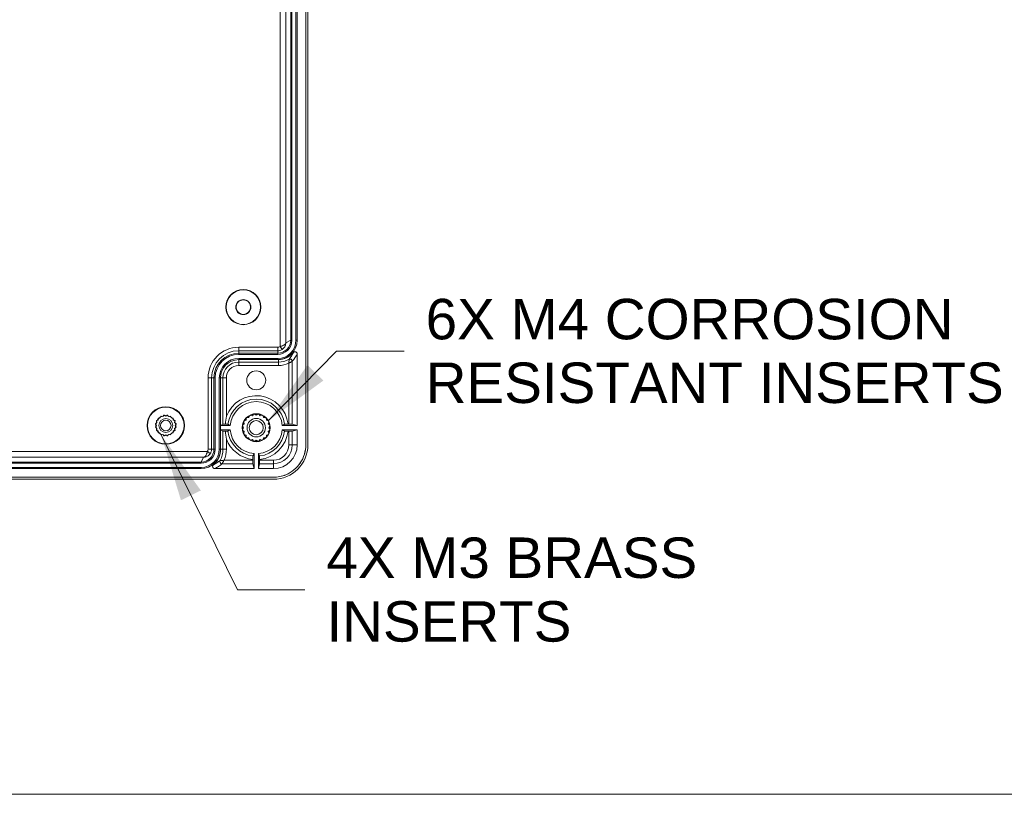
# Model space of a CAD drawing. Header units: millimetres. Extents: x 32 to 1714, y 32 to 1317.
# Tile 7 of 28: x 414 to 642, y 48 to 227. Entities that reach past the tile are written whole.
import ezdxf

# ---------------------------------------------------------------- set-up
doc = ezdxf.new("R2010")
doc.units = ezdxf.units.MM
doc.header["$LTSCALE"] = 6.25
for name, color, linetype, lineweight in [('Sketch Geometry (ANSI)', 7, 'Continuous', 9), ('Symbol (ANSI)', 7, 'Continuous', 9), ('Visible (ANSI)', 7, 'Continuous', 9), ('Visible Narrow (ANSI)', 7, 'Continuous', 9)]:
    doc.layers.add(name, color=color, linetype=linetype, lineweight=lineweight)
doc.styles.add('Note Text (ANSI)', font='arial.ttf')
doc.dimstyles.new('Default - mm_inch (ANSI)$7', dxfattribs={"dimscale": 6.25, "dimtxt": 1.5, "dimasz": 2.5, "dimexe": 3.175, "dimexo": 1, "dimgap": 0.8, "dimtad": 0, "dimtih": 1, "dimtoh": 1, "dimrnd": 1e-08, "dimzin": 4, "dimdsep": 46, "dimtxsty": 'Note Text (ANSI)', "dimblk": 'Filled-1', "dimcen": 0.09, "dimdle": 10, "dimclrd": 256, "dimclre": 256, "dimclrt": 256, "dimadec": 1, "dimazin": 0, "dimtfac": 1.333333, "dimtofl": 0, "dimtmove": 0, "dimatfit": 3, "dimfxl": 1, "dimtolj": 1, "dimtzin": 0, "dimlwd": -1, "dimlwe": -1, "dimarcsym": 0})

# ---------------------------------------------------------------- blocks, each defined once
blk = doc.blocks.new('Borders Default Border')
at = {"layer": 'Sketch Geometry (ANSI)', "flags": 128}
blk.add_lwpolyline([(7.62, 7.62), (7.62, 208.28), (271.78, 208.28), (271.78, 7.62), (7.62, 7.62)], dxfattribs=at)
blk = doc.blocks.new('Filled-1')
at = {"color": 0}
for p, q in [((0, 0), (-1, 0.15)), ((-1, 0.15), (-1, -0.15)), ((-1, 0), (0, 0)), ((-1, -0.15), (0, 0))]:
    blk.add_line(p, q, dxfattribs=at)
at = {"color": 0, "flags": 128}
blk.add_lwpolyline([(-1, -0.15), (0, 0), (-1, 0.15), (-1, -0.15)], dxfattribs=at)
at = {"color": 0}
blk.add_solid([(-1, -0.15), (0, 0), (-1, 0.15), (-1, -0.15)], dxfattribs=at)

msp = doc.modelspace()

# ---------------------------------------------------------------- linework, layer by layer
at = {"layer": 'Visible (ANSI)'}
for p, q in [((480.1016, 128.6047), (480.1016, 352.1031)), ((480.1147, 128.6047), (480.1147, 352.1031)), ((480.5831, 352.0857), (480.5831, 128.6221)), ((476.6095, 327.851), (476.6095, 152.8568)), ((476.879, 327.8516), (476.879, 152.8562)), ((477.8366, 327.8516), (477.8366, 152.8562)), ((478.1061, 327.8516), (478.1061, 152.8562)), ((473.6158, 149.863), (464.5816, 149.863)), ((473.6163, 149.5935), (464.5816, 149.5935)), ((473.6163, 148.6359), (464.5816, 148.6359)), ((464.5816, 148.3664), (473.6163, 148.3664)), ((473.6163, 148.3664), (473.7618, 148.3664)), ((478.1063, 149.6785), (478.1063, 133.0958)), ((458.8446, 144.1259), (458.8446, 127.6086)), ((459.1141, 144.1259), (459.1141, 127.6082)), ((460.0717, 144.1259), (460.0717, 127.6082)), ((460.3412, 133.0958), (460.3412, 144.1259)), ((445.9448, 134.778), (445.9281, 134.3648)), ((446.4057, 134.8425), (445.9926, 134.8258)), ((446.5492, 135.2302), (446.4057, 134.8425)), ((447.0076, 135.1491), (446.6095, 135.2609)), ((447.2639, 135.4736), (447.0076, 135.1491)), ((447.6748, 135.2548), (447.3307, 135.4842)), ((448.0188, 135.4842), (447.6748, 135.2548)), ((448.3419, 135.1491), (448.0856, 135.4736)), ((448.74, 135.2609), (448.3419, 135.1491)), ((448.9438, 134.8425), (448.8003, 135.2302)), ((449.3569, 134.8258), (448.9438, 134.8425)), ((449.4214, 134.3648), (449.4048, 134.778)), ((466.2814, 134.7362), (466.2644, 134.3138)), ((466.9106, 134.9601), (466.4882, 134.943)), ((467.0573, 135.3565), (466.9106, 134.9601)), ((467.7249, 135.375), (467.3179, 135.4893)), ((467.9869, 135.7066), (467.7249, 135.375)), ((468.6275, 135.5179), (468.2758, 135.7524)), ((468.9792, 135.7524), (468.6275, 135.5179)), ((469.5301, 135.375), (469.2681, 135.7066)), ((469.9371, 135.4893), (469.5301, 135.375)), ((470.3444, 134.9601), (470.1977, 135.3565)), ((470.7668, 134.943), (470.3444, 134.9601)), ((470.9906, 134.3138), (470.9736, 134.7362)), ((445.2864, 133.4398), (445.5158, 133.0958)), ((445.5158, 133.0958), (445.2864, 132.7518)), ((445.6214, 133.763), (445.297, 133.5067)), ((445.297, 132.6849), (445.6214, 132.4286)), ((445.5096, 134.161), (445.6214, 133.763)), ((445.6214, 132.4286), (445.5096, 132.0306)), ((445.9281, 134.3648), (445.5403, 134.2213)), ((449.8092, 134.2213), (449.4214, 134.3648)), ((449.7281, 133.763), (449.8399, 134.161)), ((450.0525, 133.5067), (449.7281, 133.763)), ((449.7281, 132.4286), (450.0525, 132.6849)), ((449.8399, 132.0306), (449.7281, 132.4286)), ((449.8338, 133.0958), (450.0631, 133.4398)), ((450.0631, 132.7518), (449.8338, 133.0958)), ((460.3412, 133.0958), (460.909, 133.3797)), ((462.6068, 133.0958), (460.3412, 133.0958)), ((460.3412, 133.0958), (460.3412, 132.0981)), ((465.472, 132.9486), (465.7065, 132.5969)), ((465.7065, 132.5969), (465.472, 132.2452)), ((465.8495, 133.4996), (465.5178, 133.2375)), ((465.7352, 133.9065), (465.8495, 133.4996)), ((466.2644, 134.3138), (465.868, 134.1671)), ((471.387, 134.1671), (470.9906, 134.3138)), ((471.4055, 133.4996), (471.5198, 133.9065)), ((471.7372, 133.2375), (471.4055, 133.4996)), ((471.5485, 132.5969), (471.783, 132.9486)), ((471.783, 132.2452), (471.5485, 132.5969)), ((478.1063, 133.0958), (474.6482, 133.0958)), ((475.993, 133.3831), (476.1725, 133.3831)), ((476.9705, 133.3797), (478.1063, 133.0958)), ((445.5403, 131.9703), (445.9281, 131.8268)), ((445.9281, 131.8268), (445.9448, 131.4136)), ((445.9926, 131.3658), (446.4057, 131.3491)), ((446.4057, 131.3491), (446.5492, 130.9614)), ((446.6095, 130.9307), (447.0076, 131.0425)), ((447.0076, 131.0425), (447.2639, 130.718)), ((447.3307, 130.7075), (447.6748, 130.9368)), ((447.6748, 130.9368), (448.0188, 130.7075)), ((448.0856, 130.718), (448.3419, 131.0425)), ((448.3419, 131.0425), (448.74, 130.9307)), ((448.8003, 130.9614), (448.9438, 131.3491)), ((448.9438, 131.3491), (449.3569, 131.3658)), ((449.4048, 131.4136), (449.4214, 131.8268)), ((449.4214, 131.8268), (449.8092, 131.9703)), ((460.909, 131.8142), (460.3412, 132.0981)), ((460.3412, 132.0981), (462.6068, 132.0981)), ((460.3412, 127.6082), (460.3412, 132.0981)), ((465.5178, 131.9563), (465.8495, 131.6943)), ((465.8495, 131.6943), (465.7352, 131.2874)), ((465.868, 131.0267), (466.2644, 130.88)), ((466.2644, 130.88), (466.2814, 130.4577)), ((466.4882, 130.2508), (466.9106, 130.2338)), ((466.9106, 130.2338), (467.0573, 129.8374)), ((470.1977, 129.8374), (470.3444, 130.2338)), ((470.3444, 130.2338), (470.7668, 130.2508)), ((470.9736, 130.4577), (470.9906, 130.88)), ((470.9906, 130.88), (471.387, 131.0267)), ((471.4055, 131.6943), (471.7372, 131.9563)), ((471.5198, 131.2874), (471.4055, 131.6943)), ((474.6482, 132.0981), (478.1063, 132.0981)), ((476.1725, 131.8107), (475.993, 131.8107)), ((478.1063, 132.0981), (476.9705, 131.8141)), ((478.1063, 132.0981), (478.1063, 128.6059)), ((467.3179, 129.7046), (467.7249, 129.8189)), ((467.7249, 129.8189), (467.9869, 129.4872)), ((468.2758, 129.4415), (468.6275, 129.6759)), ((468.6275, 129.6759), (468.9792, 129.4415)), ((469.2681, 129.4872), (469.5301, 129.8189)), ((469.5301, 129.8189), (469.9371, 129.7046)), ((468.1286, 126.5762), (468.1286, 123.1182)), ((469.1264, 123.1182), (469.1264, 126.5762)), ((455.8507, 124.6149), (342.4121, 124.6149)), ((455.8513, 124.3454), (342.4121, 124.3454)), ((455.8513, 123.3878), (342.4121, 123.3878)), ((467.8413, 125.052), (467.8413, 125.2315)), ((468.1286, 123.1182), (467.8447, 124.2539)), ((469.4103, 124.2539), (469.1264, 123.1182)), ((469.4137, 125.2315), (469.4137, 125.052)), ((189.2563, 121.1228), (472.6197, 121.1228)), ((189.2563, 121.1097), (472.6197, 121.1097)), ((455.8513, 123.1183), (342.4121, 123.1183)), ((468.1286, 123.1182), (459.0289, 123.1182)), ((472.6185, 123.1182), (469.1264, 123.1182)), ((472.6023, 120.6413), (189.2737, 120.6413))]:
    msp.add_line(p, q, dxfattribs=at)
for centre, radius in [((465.6343, 160.5339), 4.0694), ((465.6343, 160.5339), 3.991), ((465.6343, 160.5339), 1.7461), ((465.6343, 160.5339), 1.6851), ((468.6275, 143.5722), 2.1927), ((447.6748, 133.0958), 4.3449), ((447.6748, 133.0958), 4.2404), ((447.6748, 133.0958), 2.2948), ((447.6748, 133.0958), 1.6129), ((468.6275, 132.5969), 3.2427), ((468.6275, 132.5969), 3.2392), ((468.6275, 132.5969), 2.1336), ((447.6748, 133.0958), 1.2319), ((468.6275, 132.5969), 1.6256)]:
    msp.add_circle(centre, radius, dxfattribs=at)
for centre, radius, start, end in [((473.6163, 152.8562), 3.2628, 270, 0), ((473.6163, 152.8562), 2.9932, 270, 0), ((473.6163, 152.8562), 4.2204, 270, 0), ((473.6163, 152.8562), 4.4899, 270, 0), ((464.5816, 144.1259), 5.7371, 90, 180), ((464.5816, 144.1259), 5.4675, 90, 180), ((464.5816, 144.1259), 4.51, 90, 180), ((464.5816, 144.1259), 4.2404, 90, 180), ((473.7618, 152.8562), 4.4899, 270, 320.430621), ((468.6275, 132.5969), 6.0414, 4.736672, 175.263328), ((447.6748, 133.0958), 2.413, 134.196675, 135.803325), ((447.6748, 133.0958), 2.413, 116.196675, 117.803325), ((447.6748, 133.0958), 2.413, 98.196675, 99.803325), ((447.6748, 133.0958), 2.413, 80.196675, 81.803325), ((447.6748, 133.0958), 2.413, 62.196675, 63.803325), ((447.6748, 133.0958), 2.413, 44.196675, 45.803325), ((468.6275, 132.5969), 3.175, 132.35966, 137.64034), ((468.6275, 132.5969), 3.175, 114.35966, 119.64034), ((468.6275, 132.5969), 3.175, 96.35966, 101.64034), ((468.6275, 132.5969), 3.175, 78.35966, 83.64034), ((468.6275, 132.5969), 3.175, 60.35966, 65.64034), ((468.6275, 132.5969), 3.175, 42.35966, 47.64034), ((447.6748, 133.0958), 2.413, 170.196675, 171.803325), ((447.6748, 133.0958), 2.413, 188.196675, 189.803325), ((447.6748, 133.0958), 2.413, 152.196675, 153.803325), ((447.6748, 133.0958), 2.413, 26.196675, 27.803325), ((447.6748, 133.0958), 2.413, 8.196675, 9.803325), ((447.6748, 133.0958), 2.413, 350.196675, 351.803325), ((468.6275, 132.5969), 3.175, 168.35966, 173.64034), ((468.6275, 132.5969), 3.175, 150.35966, 155.64034), ((468.6275, 132.5969), 3.175, 24.35966, 29.64034), ((468.6275, 132.5969), 3.175, 6.35966, 11.64034), ((447.6748, 133.0958), 2.413, 206.196675, 207.803325), ((447.6748, 133.0958), 2.413, 224.196675, 225.803325), ((447.6748, 133.0958), 2.413, 242.196675, 243.803325), ((447.6748, 133.0958), 2.413, 260.196675, 261.803325), ((447.6748, 133.0958), 2.413, 278.196675, 279.803325), ((447.6748, 133.0958), 2.413, 296.196675, 297.803325), ((447.6748, 133.0958), 2.413, 314.196675, 315.803325), ((447.6748, 133.0958), 2.413, 332.196675, 333.803325), ((468.6275, 132.5969), 6.0414, 184.736672, 265.263328), ((468.6275, 132.5969), 3.175, 186.35966, 191.64034), ((468.6275, 132.5969), 3.175, 204.35966, 209.64034), ((468.6275, 132.5969), 3.175, 222.35966, 227.64034), ((468.6275, 132.5969), 6.0414, 274.736672, 355.263328), ((468.6275, 132.5969), 3.175, 312.35966, 317.64034), ((468.6275, 132.5969), 3.175, 330.35966, 335.64034), ((468.6275, 132.5969), 3.175, 348.35966, 353.64034), ((468.6275, 132.5969), 3.175, 240.35966, 245.64034), ((468.6275, 132.5969), 3.175, 258.35966, 263.64034), ((468.6275, 132.5969), 3.175, 276.35966, 281.64034), ((468.6275, 132.5969), 3.175, 294.35966, 299.64034), ((472.6185, 128.6059), 5.4878, 270, 0), ((455.8513, 127.6082), 3.2628, 270, 0), ((455.8513, 127.6082), 2.9932, 270, 0), ((455.8513, 127.6082), 4.2204, 270, 0), ((455.8513, 127.6082), 4.4899, 270, 0), ((455.8536, 127.4647), 4.4899, 309.532391, 1.831774)]:
    msp.add_arc(centre, radius, start, end, dxfattribs=at)
for centre, major_axis, ratio, start_param, end_param in [((473.6158, 152.8568), (-0.0009, 2.9938), 0.99996189, 3.14144052, 4.71189433), ((473.6158, 152.8568), (-0.0009, 2.9938), 0.99996189, 4.71189433, 4.71208463), ((473.6158, 152.8568), (-0.0009, 2.9938), 0.99996189, 3.14128832, 3.14144052), ((461.7071, 133.3797), (-0.7982, 0), 0.00436335, 4.99411368, 6.27445861), ((476.1725, 133.3797), (-0.7982, 0), 0.00436335, 3.15904578, 4.71238898), ((461.7071, 131.8142), (0.7982, 0), 0.00436335, 3.15031917, 4.43066427), ((476.1725, 131.8142), (0.7982, 0), 0.00436335, 4.71238898, 6.265732), ((472.5999, 128.6246), (5.6458, -5.6458), 0.99969546, 5.49793944, 7.06843118), ((455.8507, 127.6086), (-2.9938, 0.0009), 0.99996189, 1.57129098, 3.14174479), ((455.8507, 127.6086), (-2.9938, 0.0009), 0.99996189, 3.14174479, 3.14189699), ((455.8507, 127.6086), (-2.9938, 0.0009), 0.99996189, 1.57110068, 1.57129098), ((467.8448, 125.052), (0, -0.7982), 0.00436335, 4.71238898, 6.26573218), ((469.4102, 125.052), (0, 0.7982), 0.00436335, 3.15904596, 4.71238898)]:
    msp.add_ellipse(centre, major_axis=major_axis, ratio=ratio, start_param=start_param, end_param=end_param, dxfattribs=at)
for points, knots in [([(478.1063, 149.6785), (478.1063, 149.7417), (478.0943, 149.8043), (478.071, 149.863), (478.0469, 149.9234), (478.0114, 149.9785), (477.9211, 150.0719), (477.8673, 150.1093), (477.7484, 150.1615), (477.6845, 150.1757), (477.5546, 150.1788), (477.49, 150.1677), (477.3821, 150.1263), (477.3378, 150.1012), (477.2981, 150.0697), (477.2705, 150.0479), (477.2453, 150.0232), (477.2229, 149.9961)], [0, 0, 0, 0, 0.018999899, 0.018999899, 0.018999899, 0.038545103, 0.038545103, 0.058076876, 0.058076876, 0.077605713, 0.077605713, 0.097143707, 0.097143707, 0.112380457, 0.112380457, 0.112380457, 0.12296174, 0.12296174, 0.12296174, 0.12296174]), ([(461.4852, 133.383), (461.5198, 134.0127), (461.5944, 134.6237), (461.7056, 135.2302), (461.7064, 135.2342), (461.7071, 135.2383)], [0.000332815, 0.000332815, 0.000332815, 0.000332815, 0.189983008, 0.189983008, 0.191261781, 0.191261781, 0.191261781, 0.191261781]), ([(462.0649, 133.3797), (462.0641, 133.3801), (462.041, 133.3806), (461.9663, 133.3814), (461.9004, 133.3818), (461.7604, 133.3824), (461.6614, 133.3827), (461.5434, 133.3829), (461.5149, 133.383), (461.4852, 133.383)], [0.2383213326, 0.2383213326, 0.2383213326, 0.2383213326, 0.2671820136, 0.2671820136, 0.2968367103, 0.2968367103, 0.3266059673, 0.3266059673, 0.3352378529, 0.3352378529, 0.3352378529, 0.3352378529]), ([(475.993, 133.3831), (475.8937, 133.3831), (475.7768, 133.383), (475.5936, 133.3827), (475.4946, 133.3824), (475.3546, 133.3818), (475.2887, 133.3814), (475.214, 133.3806), (475.1909, 133.3801), (475.1901, 133.3797)], [0.594058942, 0.594058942, 0.594058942, 0.594058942, 0.623908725, 0.623908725, 0.653677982, 0.653677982, 0.683332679, 0.683332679, 0.71219336, 0.71219336, 0.71219336, 0.71219336]), ([(461.4852, 131.8109), (461.5149, 131.8109), (461.5434, 131.8109), (461.6614, 131.8112), (461.7604, 131.8114), (461.9004, 131.812), (461.9663, 131.8125), (462.041, 131.8133), (462.0641, 131.8137), (462.0649, 131.8142)], [0.1400194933, 0.1400194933, 0.1400194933, 0.1400194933, 0.1486513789, 0.1486513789, 0.1784206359, 0.1784206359, 0.2080753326, 0.2080753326, 0.2369360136, 0.2369360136, 0.2369360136, 0.2369360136]), ([(461.7071, 129.9556), (461.7066, 129.9585), (461.7061, 129.9613), (461.5946, 130.5677), (461.5198, 131.1799), (461.4852, 131.8109)], [-0.000884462, -0.000884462, -0.000884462, -0.000884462, 0, 0, 0.184491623, 0.184491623, 0.184491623, 0.184491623]), ([(475.1901, 131.8142), (475.1909, 131.8137), (475.214, 131.8133), (475.2887, 131.8125), (475.3546, 131.812), (475.4946, 131.8114), (475.5936, 131.8112), (475.7768, 131.8108), (475.8937, 131.8107), (475.993, 131.8107)], [0.238321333, 0.238321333, 0.238321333, 0.238321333, 0.267182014, 0.267182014, 0.29683671, 0.29683671, 0.326605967, 0.326605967, 0.356455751, 0.356455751, 0.356455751, 0.356455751]), ([(472.6197, 121.1228), (473.5992, 121.1229), (476.0489, 121.608), (479.2106, 124.2007), (480.1016, 127.1354), (480.1016, 128.6047)], [-7.06843118, -7.06843118, -7.06843118, -7.06843118, -6.67580824, -6.08687384, -5.49793944, -5.49793944, -5.49793944, -5.49793944]), ([(472.6197, 121.1097), (473.6009, 121.1098), (476.0549, 121.5958), (479.2221, 124.193), (480.1146, 127.1329), (480.1147, 128.6047)], [-7.06843118, -7.06843118, -7.06843118, -7.06843118, -6.67580824, -6.08687384, -5.49793944, -5.49793944, -5.49793944, -5.49793944]), ([(461.7071, 127.6286), (461.704, 127.6285), (461.701, 127.6285), (461.5959, 127.627), (461.495, 127.6256), (461.3048, 127.6228), (461.2176, 127.6216), (461.0703, 127.6194), (461.0116, 127.6185), (460.9311, 127.6173), (460.9099, 127.617), (460.909, 127.617)], [-0.125358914, -0.125358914, -0.125358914, -0.125358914, -0.124430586, -0.124430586, -0.09375237, -0.09375237, -0.062498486, -0.062498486, -0.031248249, -0.031248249, 0, 0, 0, 0]), ([(467.8448, 126.0343), (467.8443, 126.0335), (467.8438, 126.0104), (467.8431, 125.9357), (467.8426, 125.8698), (467.842, 125.7298), (467.8417, 125.6309), (467.8414, 125.4476), (467.8413, 125.3307), (467.8413, 125.2315)], [0.238321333, 0.238321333, 0.238321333, 0.238321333, 0.267182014, 0.267182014, 0.29683671, 0.29683671, 0.326605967, 0.326605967, 0.356455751, 0.356455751, 0.356455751, 0.356455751]), ([(469.4137, 125.2315), (469.4137, 125.3307), (469.4136, 125.4476), (469.4133, 125.6309), (469.413, 125.7298), (469.4124, 125.8698), (469.412, 125.9357), (469.4112, 126.0104), (469.4107, 126.0335), (469.4103, 126.0343)], [0.594058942, 0.594058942, 0.594058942, 0.594058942, 0.623908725, 0.623908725, 0.653677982, 0.653677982, 0.683332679, 0.683332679, 0.71219336, 0.71219336, 0.71219336, 0.71219336]), ([(458.7115, 124.0018), (458.6613, 123.9604), (458.6197, 123.9096), (458.5584, 123.7949), (458.5392, 123.7321), (458.526, 123.6029), (458.5321, 123.5376), (458.5689, 123.4131), (458.5993, 123.355), (458.6807, 123.2538), (458.7308, 123.2116), (458.8061, 123.1701), (458.8251, 123.1611), (458.8446, 123.1534), (458.9032, 123.1301), (458.9658, 123.1182), (459.0289, 123.1182)], [0, 0, 0, 0, 0.019558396, 0.019558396, 0.039103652, 0.039103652, 0.058632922, 0.058632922, 0.078152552, 0.078152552, 0.097674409, 0.097674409, 0.103991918, 0.103991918, 0.103991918, 0.123004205, 0.123004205, 0.123004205, 0.123004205])]:
    msp.add_open_spline(points, degree=3, knots=knots, dxfattribs=at)
for points in [[(465.868, 134.1671), (465.9823, 134.368), (466.1187, 134.5563), (466.2739, 134.7277)], [(466.4882, 134.943), (466.6591, 135.0988), (466.847, 135.2357), (467.0475, 135.3507)], [(467.3179, 135.4893), (467.5285, 135.5846), (467.7496, 135.6567), (467.9758, 135.7042)], [(468.2758, 135.7524), (468.5056, 135.778), (468.7381, 135.7783), (468.9679, 135.7535)], [(469.2681, 135.7066), (469.4945, 135.66), (469.7158, 135.5884), (469.9267, 135.4938)], [(470.1977, 135.3565), (470.3986, 135.2421), (470.5869, 135.1057), (470.7583, 134.9506)], [(470.9736, 134.7362), (471.1294, 134.5654), (471.2662, 134.3774), (471.3813, 134.1769)], [(465.472, 132.2452), (465.4464, 132.475), (465.4462, 132.7075), (465.4709, 132.9373)], [(465.5178, 133.2375), (465.5644, 133.4639), (465.6361, 133.6852), (465.7306, 133.8961)], [(471.5198, 133.9065), (471.6152, 133.6959), (471.6873, 133.4749), (471.7348, 133.2486)], [(471.783, 132.9486), (471.8086, 132.7189), (471.8088, 132.4864), (471.7841, 132.2565)], [(465.7352, 131.2874), (465.6398, 131.4979), (465.5677, 131.719), (465.5202, 131.9452)], [(466.2814, 130.4577), (466.1257, 130.6285), (465.9888, 130.8164), (465.8737, 131.0169)], [(467.0573, 129.8374), (466.8564, 129.9517), (466.6681, 130.0882), (466.4967, 130.2433)], [(470.7668, 130.2508), (470.596, 130.0951), (470.408, 129.9582), (470.2075, 129.8431)], [(471.387, 131.0267), (471.2727, 130.8258), (471.1363, 130.6375), (470.9812, 130.4661)], [(471.7372, 131.9563), (471.6906, 131.7299), (471.619, 131.5087), (471.5244, 131.2977)], [(467.9869, 129.4872), (467.7605, 129.5339), (467.5393, 129.6055), (467.3283, 129.7)], [(468.9792, 129.4415), (468.7495, 129.4159), (468.5169, 129.4156), (468.2871, 129.4403)], [(469.9371, 129.7046), (469.7265, 129.6092), (469.5054, 129.5371), (469.2792, 129.4896)]]:
    msp.add_open_spline(points, degree=3, dxfattribs=at)
for points, weights in [([(462.0649, 133.3797), (462.3454, 133.2316), (462.6068, 133.0958)], [1.00001780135, 1.0007732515, 1]), ([(474.6482, 133.0958), (474.9096, 133.2316), (475.1901, 133.3797)], [1, 1.00077325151, 1.00001780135]), ([(462.6068, 132.0981), (462.3454, 131.9622), (462.0649, 131.8142)], [1, 1.00077325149, 1.00001780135]), ([(475.1901, 131.8142), (474.9096, 131.9622), (474.6482, 132.0981)], [1.00001780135, 1.00077325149, 1]), ([(460.3412, 127.6082), (460.6166, 127.6126), (460.909, 127.617)], [1.00000002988, 1.00000002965, 1.0000000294]), ([(467.8448, 126.0343), (467.9928, 126.3148), (468.1286, 126.5762)], [1.00001780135, 1.00077325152, 1]), ([(469.1264, 126.5762), (469.2622, 126.3148), (469.4103, 126.0343)], [1, 1.0007732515, 1.00001780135])]:
    msp.add_rational_spline(points, weights, degree=2, dxfattribs=at)
at = {"layer": 'Visible Narrow (ANSI)'}
for p, q in [((474.1854, 329.3129), (474.1854, 151.3949)), ((475.4823, 152.293), (475.4823, 328.4149)), ((476.6095, 152.8568), (475.4823, 152.293)), ((476.6095, 152.8562), (476.879, 152.8562)), ((478.1061, 152.8562), (477.8366, 152.8562)), ((473.616, 151.2289), (464.5816, 151.2289)), ((464.5816, 151.2289), (464.5816, 150.4308)), ((473.616, 151.2289), (473.616, 150.4308)), ((474.1854, 151.3949), (474.6144, 150.7218)), ((464.5816, 149.863), (464.5816, 150.4308)), ((464.5816, 150.4308), (473.616, 150.4308)), ((464.5816, 149.863), (464.5816, 149.5935)), ((464.5816, 148.3664), (464.5816, 148.6359)), ((464.5816, 148.3664), (464.5816, 147.7986)), ((473.616, 150.4308), (473.6158, 149.863)), ((473.6163, 149.863), (473.6163, 149.5935)), ((473.6163, 148.3664), (473.6163, 148.6359)), ((473.7618, 148.3664), (473.7618, 147.7986)), ((464.5816, 147.7986), (464.5816, 147.0004)), ((473.7618, 147.7986), (464.5816, 147.7986)), ((464.5816, 147.0004), (473.7618, 147.0004)), ((473.7618, 147.7986), (473.7618, 147.0004)), ((476.1725, 147.5196), (476.1725, 133.3831)), ((476.9705, 133.3797), (476.9705, 148.0053)), ((457.4786, 144.1259), (457.4786, 127.6085)), ((457.4786, 144.1259), (458.2768, 144.1259)), ((458.8446, 144.1259), (458.2768, 144.1259)), ((458.2768, 127.6085), (458.2768, 144.1259)), ((458.8446, 144.1259), (459.1141, 144.1259)), ((460.3412, 144.1259), (460.0717, 144.1259)), ((460.3412, 144.1259), (460.909, 144.1259)), ((460.909, 144.1259), (461.7071, 144.1259)), ((460.909, 144.1259), (460.909, 133.3797)), ((461.7071, 135.2383), (461.7071, 144.1259)), ((460.909, 131.8142), (460.909, 127.617)), ((476.1725, 131.8107), (476.1725, 128.6059)), ((476.9705, 128.6059), (476.9705, 131.8141)), ((461.7071, 127.6286), (461.7071, 129.9556)), ((476.9705, 128.6059), (476.1725, 128.6059)), ((478.1063, 128.6059), (476.9705, 128.6059)), ((480.1016, 128.6047), (480.1147, 128.6047)), ((457.3126, 127.039), (339.8534, 127.039)), ((340.2509, 125.7421), (456.4146, 125.7421)), ((456.4146, 125.7421), (455.8507, 124.6149)), ((457.9857, 126.6101), (457.3126, 127.039)), ((458.2768, 127.6085), (457.4786, 127.6085)), ((458.8446, 127.6086), (458.2768, 127.6085)), ((458.8446, 127.6082), (459.1141, 127.6082)), ((460.3412, 127.6082), (460.0717, 127.6082)), ((455.8513, 124.6149), (455.8513, 124.3454)), ((455.8513, 123.1183), (455.8513, 123.3878)), ((460.7034, 124.2539), (467.8447, 124.2539)), ((467.8413, 125.052), (461.1893, 125.052)), ((469.4103, 124.2539), (472.6185, 124.2539)), ((472.6185, 125.052), (469.4137, 125.052)), ((472.6185, 124.2539), (472.6185, 125.052)), ((472.6185, 123.1182), (472.6185, 124.2539)), ((472.6197, 121.1228), (472.6197, 121.1097))]:
    msp.add_line(p, q, dxfattribs=at)
for centre, radius, start, end in [((464.5816, 144.1259), 7.103, 90, 180), ((464.5816, 144.1259), 6.3048, 90, 180), ((473.7618, 152.8562), 5.0576, 270, 299.190045), ((464.5816, 144.1259), 3.6727, 90, 180), ((464.5816, 144.1259), 2.8745, 90, 180), ((473.7618, 152.8562), 5.8558, 270, 294.309376), ((468.6275, 132.5969), 7.4073, 6.092815, 159.109152), ((468.6275, 132.5969), 6.6091, 6.801801, 173.198199), ((468.6275, 132.5969), 6.6091, 186.801801, 263.198199), ((468.6275, 132.5969), 6.6091, 276.801801, 353.198199), ((468.6275, 132.5969), 7.4073, 276.092815, 353.907185), ((468.6275, 132.5969), 7.4073, 200.890848, 263.907185), ((472.6185, 128.6059), 3.5539, 270, 0), ((472.6185, 128.6059), 4.352, 270, 0), ((455.8536, 127.4647), 5.0576, 330.78573, 1.725888), ((455.8536, 127.4647), 5.8558, 335.668605, 1.60395)]:
    msp.add_arc(centre, radius, start, end, dxfattribs=at)
for centre, major_axis, ratio, start_param, end_param in [((476.4718, 148.0054), (-0.3738, 0.3304), 0.99965286, 3.86561655, 5.94559448), ((476.4717, 148.0053), (-0.4303, 0.2525), 0.99940581, 3.67252552, 5.75225244), ((469.6536, 152.8562), (9.2147, 0), 0.86604739, 5.62983524, 5.87363862), ((460.7033, 124.7527), (-0.3303, 0.3739), 0.99965262, 0.3374707, 2.4178713), ((460.7034, 124.7527), (0.2524, -0.4303), 0.99940538, 3.67231424, 5.75246372)]:
    msp.add_ellipse(centre, major_axis=major_axis, ratio=ratio, start_param=start_param, end_param=end_param, dxfattribs=at)
for points, knots in [([(474.1854, 151.3949), (474.0835, 151.33), (473.9686, 151.282), (473.7741, 151.2379), (473.6949, 151.2289), (473.616, 151.2289)], [0.6635794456, 0.6635794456, 0.6635794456, 0.6635794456, 0.6999306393, 0.6999306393, 0.7235456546, 0.7235456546, 0.7235456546, 0.7235456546]), ([(473.616, 150.4308), (473.7543, 150.4308), (473.8933, 150.4464), (474.2342, 150.5239), (474.4356, 150.6079), (474.6144, 150.7218)], [-0.7235456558, -0.7235456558, -0.7235456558, -0.7235456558, -0.6999306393, -0.6999306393, -0.6635794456, -0.6635794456, -0.6635794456, -0.6635794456]), ([(475.4823, 152.293), (475.4798, 152.212), (475.4536, 152.1302), (475.3559, 151.9761), (475.2888, 151.9036), (475.2003, 151.8334), (475.1351, 151.7817), (475.057, 151.7304), (474.8203, 151.6018), (474.6421, 151.5275), (474.3518, 151.4382), (474.2704, 151.4158), (474.1854, 151.3949)], [-0.000562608, -0.000562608, -0.000562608, -0.000562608, 0.028866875, 0.028866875, 0.055623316, 0.055623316, 0.055623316, 0.075312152, 0.075312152, 0.106814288, 0.106814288, 0.118357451, 0.118357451, 0.118357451, 0.118357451]), ([(474.6144, 150.7218), (474.6716, 150.7583), (474.7265, 150.7977), (474.9221, 150.9544), (475.0419, 151.0846), (475.2006, 151.31), (475.2529, 151.3999), (475.2964, 151.4903), (475.3555, 151.6132), (475.4001, 151.7399), (475.4645, 152.0091), (475.4814, 152.1519), (475.4823, 152.293)], [-0.118357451, -0.118357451, -0.118357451, -0.118357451, -0.106814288, -0.106814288, -0.075312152, -0.075312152, -0.055623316, -0.055623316, -0.055623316, -0.028866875, -0.028866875, 0.000562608, 0.000562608, 0.000562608, 0.000562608]), ([(476.2285, 148.4408), (476.2285, 148.4402), (476.2284, 148.4381), (476.2283, 148.4288), (476.2281, 148.4194), (476.2275, 148.3929), (476.2271, 148.3745), (476.226, 148.3324), (476.2253, 148.3082), (476.2233, 148.2453), (476.2218, 148.2053), (476.218, 148.1213), (476.2158, 148.077), (476.2096, 147.9661), (476.2051, 147.8986), (476.1924, 147.7287), (476.1832, 147.6244), (476.1725, 147.5196)], [0, 0, 0, 0, 0.0030080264, 0.0030080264, 0.0078208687, 0.0078208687, 0.0136033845, 0.0136033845, 0.0197273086, 0.0197273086, 0.028503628, 0.028503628, 0.0374565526, 0.0374565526, 0.0503234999, 0.0503234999, 0.0692495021, 0.0692495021, 0.0692495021, 0.0692495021]), ([(477.2229, 149.9961), (477.1626, 149.8682), (477.0981, 149.7415), (476.952, 149.4746), (476.8692, 149.3348), (476.7813, 149.197), (476.6933, 149.0593), (476.6002, 148.9236), (476.4148, 148.6718), (476.3236, 148.5553), (476.2285, 148.4409)], [0.409567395, 0.409567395, 0.409567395, 0.409567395, 0.466798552, 0.466798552, 0.531403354, 0.531403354, 0.531403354, 0.596008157, 0.596008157, 0.653350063, 0.653350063, 0.653350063, 0.653350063]), ([(476.2285, 148.4409), (476.2285, 148.4409), (476.2285, 148.4409), (476.2285, 148.4408), (476.2285, 148.4408), (476.2285, 148.4408)], [0, 0, 0, 0, 0.000130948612, 0.000130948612, 0.000261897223, 0.000261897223, 0.000261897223, 0.000261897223]), ([(476.1725, 147.5196), (476.2635, 147.5725), (476.3541, 147.6259), (476.5014, 147.7141), (476.5598, 147.7495), (476.6558, 147.8082), (476.6942, 147.8318), (476.7669, 147.8768), (476.8015, 147.8985), (476.8559, 147.9326), (476.8768, 147.9458), (476.9132, 147.9688), (476.9291, 147.9789), (476.9521, 147.9935), (476.9602, 147.9987), (476.9682, 148.0038), (476.9701, 148.005), (476.9705, 148.0053)], [-0.0692495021, -0.0692495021, -0.0692495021, -0.0692495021, -0.0503234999, -0.0503234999, -0.0374565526, -0.0374565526, -0.028503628, -0.028503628, -0.0197273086, -0.0197273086, -0.0136033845, -0.0136033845, -0.0078208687, -0.0078208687, -0.0030080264, -0.0030080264, 0, 0, 0, 0]), ([(476.9705, 148.0053), (476.9705, 148.0053), (476.9705, 148.0053), (476.9706, 148.0054), (476.9706, 148.0054), (476.9706, 148.0054)], [-0.000261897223, -0.000261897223, -0.000261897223, -0.000261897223, -0.000130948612, -0.000130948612, 0, 0, 0, 0]), ([(457.3126, 127.039), (457.2917, 126.9538), (457.2692, 126.8721), (457.1797, 126.5815), (457.1054, 126.4033), (456.9767, 126.1666), (456.9253, 126.0886), (456.8736, 126.0235), (456.8034, 125.935), (456.7309, 125.868), (456.5769, 125.7707), (456.4954, 125.7446), (456.4146, 125.7421)], [0.282607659, 0.282607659, 0.282607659, 0.282607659, 0.294189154, 0.294189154, 0.325710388, 0.325710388, 0.345411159, 0.345411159, 0.345411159, 0.372176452, 0.372176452, 0.40152879, 0.40152879, 0.40152879, 0.40152879]), ([(456.4146, 125.7421), (456.5553, 125.7431), (456.6977, 125.7599), (456.9666, 125.824), (457.0933, 125.8685), (457.2163, 125.9276), (457.3067, 125.9711), (457.3967, 126.0233), (457.6223, 126.182), (457.7527, 126.3018), (457.9096, 126.4976), (457.9491, 126.5527), (457.9857, 126.6101)], [-0.40152879, -0.40152879, -0.40152879, -0.40152879, -0.372176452, -0.372176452, -0.345411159, -0.345411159, -0.345411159, -0.325710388, -0.325710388, -0.294189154, -0.294189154, -0.282607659, -0.282607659, -0.282607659, -0.282607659]), ([(457.4786, 127.6085), (457.4786, 127.5869), (457.478, 127.5652), (457.4699, 127.4336), (457.4461, 127.3255), (457.3808, 127.1584), (457.3493, 127.0966), (457.3126, 127.039)], [-0.7232170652, -0.7232170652, -0.7232170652, -0.7232170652, -0.7167701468, -0.7167701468, -0.6838877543, -0.6838877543, -0.663336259, -0.663336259, -0.663336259, -0.663336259]), ([(457.9857, 126.6101), (458.0501, 126.7111), (458.1053, 126.8194), (458.2198, 127.1124), (458.2615, 127.3018), (458.2756, 127.5326), (458.2768, 127.5706), (458.2768, 127.6085)], [0.663336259, 0.663336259, 0.663336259, 0.663336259, 0.6838877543, 0.6838877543, 0.7167701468, 0.7167701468, 0.7232170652, 0.7232170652, 0.7232170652, 0.7232170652]), ([(460.2679, 124.9961), (460.1534, 124.901), (460.0368, 124.8098), (459.7849, 124.6244), (459.6491, 124.5312), (459.5112, 124.4433), (459.3733, 124.3553), (459.2334, 124.2726), (458.9663, 124.1265), (458.8395, 124.0621), (458.7115, 124.0018)], [-0.653055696, -0.653055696, -0.653055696, -0.653055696, -0.595686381, -0.595686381, -0.531052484, -0.531052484, -0.531052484, -0.466418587, -0.466418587, -0.409163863, -0.409163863, -0.409163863, -0.409163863]), ([(459.0289, 123.1182), (459.1687, 123.1881), (459.3067, 123.2628), (459.5964, 123.4312), (459.7475, 123.5262), (459.8958, 123.6268), (460.0441, 123.7273), (460.1895, 123.8334), (460.4582, 124.0437), (460.5821, 124.1468), (460.7033, 124.2539)], [0.409143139, 0.409143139, 0.409143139, 0.409143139, 0.466418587, 0.466418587, 0.531052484, 0.531052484, 0.531052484, 0.595686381, 0.595686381, 0.653055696, 0.653055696, 0.653055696, 0.653055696]), ([(460.268, 124.9961), (460.268, 124.9961), (460.268, 124.9961), (460.268, 124.9961), (460.2679, 124.9961), (460.2679, 124.9961)], [-0.000261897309, -0.000261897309, -0.000261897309, -0.000261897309, -0.000130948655, -0.000130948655, 0, 0, 0, 0]), ([(461.1893, 125.052), (461.0845, 125.0413), (460.9801, 125.0321), (460.8101, 125.0194), (460.7427, 125.015), (460.6317, 125.0087), (460.5874, 125.0065), (460.5034, 125.0028), (460.4634, 125.0013), (460.4006, 124.9993), (460.3764, 124.9986), (460.3343, 124.9975), (460.3159, 124.9971), (460.2894, 124.9965), (460.28, 124.9964), (460.2707, 124.9962), (460.2686, 124.9962), (460.268, 124.9961)], [-0.0004236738, -0.0004236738, -0.0004236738, -0.0004236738, 0.0185170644, 0.0185170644, 0.031387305, 0.031387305, 0.0403459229, 0.0403459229, 0.0491203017, 0.0491203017, 0.0552432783, 0.0552432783, 0.0610242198, 0.0610242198, 0.0658353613, 0.0658353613, 0.0688423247, 0.0688423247, 0.0688423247, 0.0688423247]), ([(460.7033, 124.2539), (460.7033, 124.2539), (460.7033, 124.2539), (460.7034, 124.2539), (460.7034, 124.2539), (460.7034, 124.2539)], [0, 0, 0, 0, 0.000130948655, 0.000130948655, 0.000261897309, 0.000261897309, 0.000261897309, 0.000261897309]), ([(460.7034, 124.2539), (460.7037, 124.2544), (460.7049, 124.2562), (460.71, 124.2642), (460.7152, 124.2723), (460.7298, 124.2953), (460.7399, 124.3112), (460.7629, 124.3476), (460.7761, 124.3685), (460.8102, 124.4228), (460.8318, 124.4574), (460.8769, 124.5301), (460.9006, 124.5685), (460.9593, 124.6645), (460.9947, 124.723), (461.0829, 124.8703), (461.1364, 124.9609), (461.1893, 125.052)], [-0.0688423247, -0.0688423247, -0.0688423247, -0.0688423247, -0.0658353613, -0.0658353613, -0.0610242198, -0.0610242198, -0.0552432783, -0.0552432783, -0.0491203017, -0.0491203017, -0.0403459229, -0.0403459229, -0.031387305, -0.031387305, -0.0185170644, -0.0185170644, 0.0004236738, 0.0004236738, 0.0004236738, 0.0004236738])]:
    msp.add_open_spline(points, degree=3, knots=knots, dxfattribs=at)

# ---------------------------------------------------------------- block references
at = {"xscale": 6.25, "yscale": 6.25, "zscale": 6.25}
msp.add_blockref('Borders Default Border', (0, 0), dxfattribs=at)

# ---------------------------------------------------------------- texts
at = {"layer": 'Symbol (ANSI)', "char_height": 9.375, "attachment_point": 4, "line_spacing_factor": 0.944221, "style": 'Note Text (ANSI)'}
for s, insert, width in [('\\fArial|b0|i0;6X M4 CORROSION\\P\\fArial|b0|i0;RESISTANT INSERTS\\P', (507.8684, 150.315), 133.936748), ('\\fArial|b0|i0;4X M3 BRASS\\P\\fArial|b0|i0;INSERTS', (484.8773, 95.0133), 85.904159)]:
    msp.add_mtext(s, dxfattribs=dict(at, insert=insert, width=width))

# ---------------------------------------------------------------- leaders
at = {"layer": 'Symbol (ANSI)', "annotation_type": 0, "has_hookline": 1, "hookline_direction": 0}
for points, text_width in [([(471.387, 134.1671), (487.2434, 150.315), (502.8684, 150.315)], 132.1837), ([(446.6095, 130.9307), (464.2523, 95.0133), (479.8773, 95.0133)], 85.0401)]:
    msp.add_leader(points, dimstyle='Default - mm_inch (ANSI)$7', override={"dimtad": 0}, dxfattribs=dict(at, text_width=text_width))

doc.saveas('drawing.dxf')
